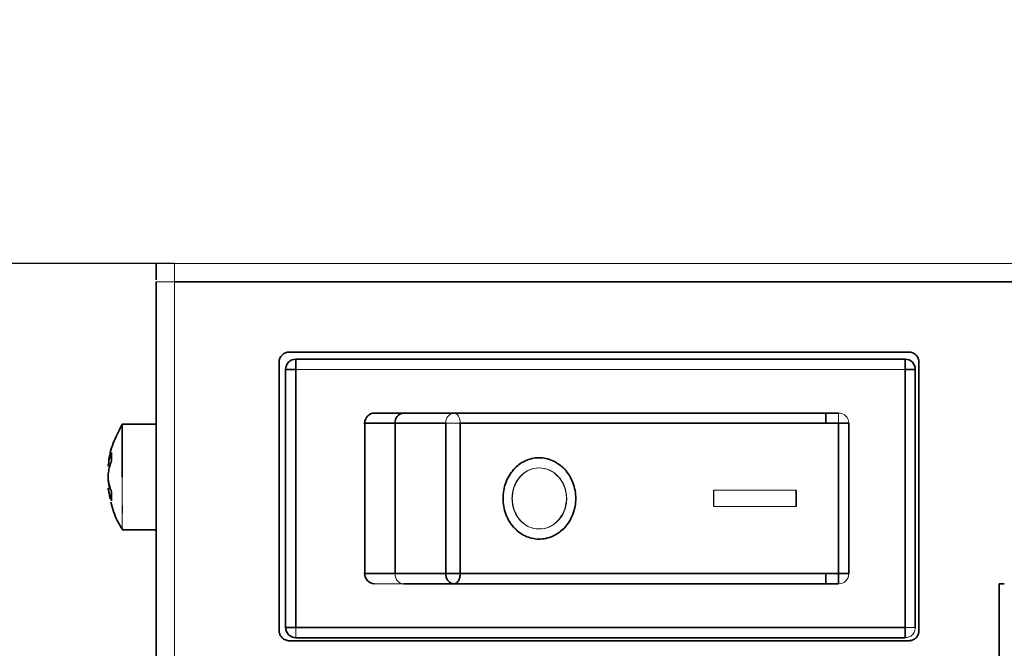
# Model space of a CAD drawing. Header units: millimetres. Extents: x 0 to 420, y 0 to 297.
# Tile 26 of 145: x 90 to 114, y 250 to 266. Entities that reach past the tile are written whole.
import ezdxf

# ---------------------------------------------------------------- set-up
doc = ezdxf.new("R2010")
doc.units = ezdxf.units.MM
doc.layers.add('标注层', color=150, linetype='Continuous')
doc.styles.add('SLDTEXTSTYLE2', font='TXT', dxfattribs={"width": 0.7})
doc.dimstyles.new('SLDDIMSTYLE0', dxfattribs={"dimtxt": 4.850694, "dimasz": 4, "dimexe": 0, "dimexo": 0.0625, "dimgap": 1.212674, "dimtad": 2, "dimlfac": 2, "dimrnd": 1e-09, "dimzin": 12, "dimdsep": 46, "dimtxsty": 'SLDTEXTSTYLE2', "dimsah": 1, "dimcen": 0.09, "dimadec": 0, "dimazin": 3, "dimtfac": 1, "dimtdec": 3, "dimtmove": 0, "dimatfit": 0, "dimfxl": 1, "dimfrac": 2, "dimtolj": 1, "dimtzin": 12, "dimarcsym": 0})

# ---------------------------------------------------------------- blocks, each defined once
blk = doc.blocks.new('_D')
at = {"layer": '标注层'}
for p, q in [((75.235, 259.749), (75.235, 265.749)), ((93.62, 259.749), (73.235, 259.749)), ((75.235, 259.749), (75.235, 236.499)), ((99.168, 236.499), (73.235, 236.499)), ((75.235, 236.499), (75.235, 230.499))]:
    blk.add_line(p, q, dxfattribs=at)
for points in [[(75.235, 259.749), (75.735, 263.749), (74.735, 263.749)], [(75.235, 236.499), (74.735, 232.499), (75.735, 232.499)]]:
    blk.add_solid(points, dxfattribs=at)
at = {"layer": '标注层', "insert": (69.778, 242.48), "char_height": 4.2333, "attachment_point": 1, "rotation": 90, "style": 'SLDTEXTSTYLE2'}
blk.add_mtext('46.5', dxfattribs=at)
blk = doc.blocks.new('_D_1')
at = {"layer": '标注层'}
for p, q in [((81.235, 259.749), (81.235, 265.749)), ((93.62, 259.749), (79.235, 259.749)), ((81.235, 259.749), (81.235, 237.499)), ((93.62, 237.499), (79.235, 237.499)), ((81.235, 237.499), (81.235, 231.499))]:
    blk.add_line(p, q, dxfattribs=at)
for points in [[(81.235, 259.749), (81.735, 263.749), (80.735, 263.749)], [(81.235, 237.499), (80.735, 233.499), (81.735, 233.499)]]:
    blk.add_solid(points, dxfattribs=at)
at = {"layer": '标注层', "insert": (75.778, 242.98), "char_height": 4.2333, "attachment_point": 1, "rotation": 90, "style": 'SLDTEXTSTYLE2'}
blk.add_mtext('44.5', dxfattribs=at)

msp = doc.modelspace()

# ---------------------------------------------------------------- linework, layer by layer
at = {"color": 142, "linetype": 'Continuous', "lineweight": 18, "true_color": 0x0080c0}
for p, q in [((93.6195, 259.7493), (93.1696, 259.7493)), ((93.6195, 259.7493), (215.2196, 259.7493)), ((93.6195, 259.2993), (93.6195, 237.9493)), ((96.604, 257.1493), (111.604, 257.1493)), ((100.294, 255.8243), (100.6499, 255.8243)), ((92.3342, 253.1993), (92.3342, 254.4993)), ((106.8853, 253.7743), (106.8853, 254.1743)), ((108.918, 254.1743), (106.8931, 254.1743)), ((106.8931, 254.1743), (106.8931, 253.7743)), ((106.8931, 253.7743), (108.918, 253.7743)), ((111.854, 250.7993), (111.604, 250.7993))]:
    msp.add_line(p, q, dxfattribs=at)
at = {"color": 7, "linetype": 'Continuous', "lineweight": 35}
for p, q in [((93.1696, 259.7493), (93.1696, 259.3493)), ((93.1695, 259.2993), (93.1695, 237.9493)), ((215.2196, 259.2993), (93.6195, 259.2993)), ((93.1695, 257.7494), (93.1693, 257.7499)), ((93.1695, 257.6243), (93.1681, 257.6243)), ((111.6945, 257.5743), (96.4445, 257.5743)), ((96.604, 257.3993), (111.604, 257.3993)), ((96.1945, 257.3243), (96.1945, 250.7243)), ((96.354, 250.7993), (96.354, 257.1493)), ((96.604, 250.7993), (96.604, 257.1493)), ((111.604, 257.1493), (111.604, 250.7993)), ((111.854, 257.1493), (111.854, 250.7993)), ((111.9445, 250.7243), (111.9445, 257.3243)), ((99.2541, 256.0743), (100.4988, 256.0743)), ((109.6517, 256.0743), (109.6517, 255.8243)), ((93.1695, 255.7993), (92.3189, 255.7993)), ((98.3043, 255.8243), (99.0493, 255.8243)), ((98.3043, 252.1243), (98.3043, 255.8243)), ((99.0493, 255.8243), (99.0493, 252.1243)), ((100.294, 255.8243), (99.0493, 255.8243)), ((100.294, 252.1243), (100.294, 255.8243)), ((100.6499, 255.8243), (100.6499, 252.1243)), ((109.6517, 255.8243), (100.6499, 255.8243)), ((109.9621, 255.8243), (109.6517, 255.8243)), ((109.9621, 252.1243), (109.9621, 255.8243)), ((109.9621, 255.8243), (110.2172, 255.8243)), ((110.2173, 252.1243), (110.2173, 255.8243)), ((102.599, 254.9743), (102.5911, 254.9743)), ((92.0175, 254.7524), (91.9922, 254.6523)), ((91.9922, 254.3824), (92.0308, 254.2436)), ((92.0289, 254.2008), (91.9922, 254.3462)), ((92.0138, 254.1), (91.9922, 254.1776)), ((92.0095, 254.1323), (92.0305, 253.9744)), ((108.918, 254.1743), (108.918, 253.7743)), ((92.3342, 253.1993), (93.1695, 253.1993)), ((102.5912, 252.9743), (102.5989, 252.9743)), ((99.0493, 252.1243), (98.3043, 252.1243)), ((99.0493, 252.1243), (100.294, 252.1243)), ((100.6499, 252.1243), (100.294, 252.1243)), ((109.6517, 252.1243), (100.6499, 252.1243)), ((109.6517, 252.1243), (109.9621, 252.1243)), ((109.6517, 251.8743), (109.6517, 252.1243)), ((110.2172, 252.1243), (109.9621, 252.1243)), ((99.2541, 251.8743), (100.4988, 251.8743)), ((100.4855, 251.8748), (100.5233, 251.8759)), ((113.9195, 251.8743), (113.9195, 247.3743)), ((114.0445, 251.8743), (113.9195, 251.8743)), ((111.604, 250.7993), (96.604, 250.7993)), ((96.4445, 250.4743), (111.6945, 250.4743)), ((111.604, 250.5493), (96.604, 250.5493))]:
    msp.add_line(p, q, dxfattribs=at)
at = {"color": 8, "linetype": 'Continuous', "lineweight": 35}
for p, q in [((98.3043, 255.8243), (98.2768, 255.8243)), ((98.2768, 252.1243), (98.3043, 252.1243))]:
    msp.add_line(p, q, dxfattribs=at)
at = {"color": 7, "linetype": 'Continuous', "lineweight": 35, "flags": 128}
for points in [[(96.604, 257.1493), (96.604, 257.198), (96.604, 257.2449), (96.604, 257.2882), (96.604, 257.326), (96.604, 257.3571), (96.604, 257.3802), (96.604, 257.3945), (96.604, 257.3993)], [(111.604, 257.3993), (111.604, 257.3945), (111.604, 257.3802), (111.604, 257.3571), (111.604, 257.326), (111.604, 257.2882), (111.604, 257.2449), (111.604, 257.198), (111.604, 257.1493)], [(96.354, 257.1493), (96.3588, 257.1493), (96.373, 257.1493), (96.3962, 257.1493), (96.4272, 257.1493), (96.4651, 257.1493), (96.5083, 257.1493), (96.5552, 257.1493), (96.604, 257.1493)], [(111.604, 257.1493), (111.6528, 257.1493), (111.6997, 257.1493), (111.7429, 257.1493), (111.7808, 257.1493), (111.8119, 257.1493), (111.835, 257.1493), (111.8492, 257.1493), (111.854, 257.1493)], [(96.604, 250.7993), (96.5552, 250.7993), (96.5083, 250.7993), (96.4651, 250.7993), (96.4272, 250.7993), (96.3962, 250.7993), (96.373, 250.7993), (96.3588, 250.7993), (96.354, 250.7993)], [(111.604, 250.7993), (111.604, 250.7505), (111.604, 250.7036), (111.604, 250.6604), (111.604, 250.6225), (111.604, 250.5914), (111.604, 250.5683), (111.604, 250.5541), (111.604, 250.5493)]]:
    msp.add_lwpolyline(points, dxfattribs=at)
at = {"color": 142, "linetype": 'Continuous', "lineweight": 18, "true_color": 0x0080c0, "flags": 128}
msp.add_lwpolyline([(96.604, 250.5493), (96.604, 250.5541), (96.604, 250.5683), (96.604, 250.5914), (96.604, 250.6225), (96.604, 250.6604), (96.604, 250.7036), (96.604, 250.7505), (96.604, 250.7993)], dxfattribs=at)
at = {"color": 7, "linetype": 'Continuous', "lineweight": 35}
for centre, radius, start, end in [((96.604, 257.1493), 0.25, 89.99999, 179.99999), ((111.604, 257.1493), 0.25, 359.99999, 90), ((98.5483, 255.8302), 0.2441, 91.47305, 181.40094), ((99.2792, 255.8448), 0.2308, 96.24355, 185.11107), ((98.5483, 252.1183), 0.2441, 178.59905, 268.52694), ((100.5239, 252.1037), 0.2308, 174.88892, 263.75645), ((96.604, 250.7993), 0.25, 180, 270)]:
    msp.add_arc(centre, radius, start, end, dxfattribs=at)
at = {"color": 142, "linetype": 'Continuous', "lineweight": 18, "true_color": 0x0080c0}
for centre, radius, start, end in [((100.5239, 255.8448), 0.2308, 96.24355, 185.11107), ((99.2792, 252.1037), 0.2308, 174.88892, 263.75645), ((109.9673, 252.1242), 0.25, 270.00436, 0.00436)]:
    msp.add_arc(centre, radius, start, end, dxfattribs=at)
for points, knots in [([(93.6195, 259.2993), (93.6195, 259.4171), (93.6195, 259.5342), (93.6195, 259.7008), (93.6195, 259.7493), (93.6195, 259.7493)], [0, 0, 0, 0, 0.5, 0.5, 1, 1, 1, 1]), ([(93.6195, 259.2993), (93.6048, 259.2993), (93.5753, 259.2993), (93.5316, 259.2993), (93.4888, 259.2993), (93.4334, 259.2993), (93.3678, 259.2993), (93.2994, 259.2993), (93.2428, 259.2993), (93.2014, 259.2993), (93.1744, 259.2993), (93.1712, 259.2993), (93.1695, 259.2993)], [0, 0, 0, 0, 0.0627865, 0.1250127, 0.1872885, 0.2502225, 0.3749872, 0.500147, 0.6249117, 0.7500715, 0.8749371, 1, 1, 1, 1]), ([(100.6499, 255.8243), (100.6499, 255.8537), (100.6467, 255.8855), (100.632, 255.9471), (100.6204, 255.9766), (100.5909, 256.0254), (100.573, 256.0445), (100.5358, 256.0689), (100.5166, 256.0743), (100.4988, 256.0743)], [0, 0, 0, 0, 0.25, 0.25, 0.5, 0.5, 0.75, 0.75, 1, 1, 1, 1]), ([(109.9621, 255.8243), (109.9621, 255.8537), (109.9622, 255.8855), (109.9627, 255.9471), (109.9631, 255.9766), (109.9641, 256.0254), (109.9647, 256.0445), (109.966, 256.0689), (109.9667, 256.0743), (109.9673, 256.0743)], [0, 0, 0, 0, 0.25, 0.25, 0.5, 0.5, 0.75, 0.75, 1, 1, 1, 1]), ([(110.2172, 255.8243), (110.2169, 255.834), (110.2162, 255.8542), (110.2104, 255.8853), (110.2, 255.9177), (110.1841, 255.9505), (110.1607, 255.9847), (110.1221, 256.0237), (110.0577, 256.0642), (109.9997, 256.0706), (109.9673, 256.0743)], [0, 0, 0, 0, 0.0742602, 0.1548618, 0.24172065, 0.33449401, 0.43253282, 0.55835068, 0.75341009, 1, 1, 1, 1]), ([(101.715, 253.9743), (101.715, 253.9076), (101.7208, 253.8421), (101.7433, 253.7134), (101.7603, 253.6495), (101.8046, 253.5281), (101.8317, 253.4707), (101.8957, 253.362), (101.9328, 253.311), (102.0541, 253.1737), (102.1518, 253.1001), (102.3102, 253.0259), (102.3659, 253.0067), (102.4793, 252.9811), (102.5366, 252.9746), (102.6525, 252.974), (102.7115, 252.9801), (102.8262, 253.0048), (102.8823, 253.0232), (102.9917, 253.0724), (103.0448, 253.1033), (103.1436, 253.1751), (103.1899, 253.2162), (103.2757, 253.3093), (103.3139, 253.3599), (103.3809, 253.4685), (103.4099, 253.5272), (103.4566, 253.6491), (103.4742, 253.7119), (103.4981, 253.841), (103.5043, 253.9077), (103.5043, 254.041), (103.4982, 254.1065), (103.4745, 254.2353), (103.4566, 254.2994), (103.41, 254.4211), (103.3815, 254.4788), (103.3144, 254.588), (103.2754, 254.6394), (103.1483, 254.7775), (103.0464, 254.8514), (102.8833, 254.925), (102.8264, 254.9437), (102.711, 254.9685), (102.6532, 254.9745), (102.5373, 254.974), (102.4787, 254.9673), (102.3658, 254.9417), (102.311, 254.923), (102.2047, 254.8733), (102.1535, 254.8423), (102.0586, 254.7707), (102.0144, 254.7298), (101.9325, 254.6372), (101.896, 254.5869), (101.8323, 254.479), (101.8048, 254.4207), (101.7603, 254.2991), (101.7436, 254.2364), (101.7209, 254.1076), (101.715, 254.0409), (101.715, 253.9743)], [0, 0, 0, 0, 0.03125, 0.03125, 0.0625, 0.0625, 0.09375, 0.09375, 0.125, 0.125, 0.1875, 0.1875, 0.21875, 0.21875, 0.25, 0.25, 0.28125, 0.28125, 0.3125, 0.3125, 0.34375, 0.34375, 0.375, 0.375, 0.40625, 0.40625, 0.4375, 0.4375, 0.46875, 0.46875, 0.5, 0.5, 0.53125, 0.53125, 0.5625, 0.5625, 0.59375, 0.59375, 0.625, 0.625, 0.6875, 0.6875, 0.71875, 0.71875, 0.75, 0.75, 0.78125, 0.78125, 0.8125, 0.8125, 0.84375, 0.84375, 0.875, 0.875, 0.90625, 0.90625, 0.9375, 0.9375, 0.96875, 0.96875, 1, 1, 1, 1]), ([(103.2681, 253.9743), (103.2663, 254.0006), (103.2629, 254.0517), (103.2521, 254.1256), (103.2371, 254.1943), (103.2178, 254.2577), (103.1865, 254.3335), (103.1383, 254.4191), (103.0336, 254.5534), (102.8533, 254.6909), (102.5884, 254.7414), (102.3268, 254.6893), (102.15, 254.5506), (102.0464, 254.4119), (101.9846, 254.2947), (101.9398, 254.147), (101.9308, 254.0349), (101.9259, 253.9746)], [0, 0, 0, 0, 0.0334631, 0.0649707, 0.0947017, 0.1228687, 0.1497216, 0.2002287, 0.2500947, 0.3746101, 0.5000976, 0.6254754, 0.7501014, 0.8036577, 0.8576261, 0.9235714, 1, 1, 1, 1]), ([(101.9338, 253.9746), (101.9355, 254.0009), (101.9389, 254.052), (101.9493, 254.1258), (101.9637, 254.1944), (101.9824, 254.2578), (102.0126, 254.3333), (102.059, 254.4186), (102.1601, 254.5522), (102.3348, 254.6893), (102.5963, 254.7414), (102.8611, 254.6909), (103.0436, 254.5517), (103.1509, 254.4124), (103.2151, 254.2948), (103.2614, 254.1468), (103.2708, 254.0346), (103.2759, 253.9743)], [0, 0, 0, 0, 0.0334287, 0.0649136, 0.094638, 0.1228197, 0.1497141, 0.2001362, 0.2500847, 0.3747668, 0.5000863, 0.6256242, 0.7500871, 0.8035666, 0.8576163, 0.9234562, 1, 1, 1, 1]), ([(92.3342, 254.4993), (92.3324, 254.3291), (92.3297, 254.0753), (92.3367, 253.7692), (92.3337, 253.5097), (92.3343, 253.2574), (92.3343, 253.2189), (92.3342, 253.1997)], [0, 0, 0, 0, 0.2510013, 0.3744906, 0.5014807, 0.7513816, 1, 1, 1, 1]), ([(101.9259, 253.9746), (101.9276, 253.9483), (101.9309, 253.8972), (101.9413, 253.8234), (101.9556, 253.7548), (101.9742, 253.6914), (102.0044, 253.6157), (102.0508, 253.5304), (102.1518, 253.3966), (102.3265, 253.2593), (102.5881, 253.2071), (102.8531, 253.2575), (103.0357, 253.3967), (103.1431, 253.536), (103.2073, 253.6536), (103.2536, 253.8017), (103.263, 253.9139), (103.2681, 253.9743)], [0, 0, 0, 0, 0.0334263, 0.0649098, 0.0946341, 0.1228171, 0.1497142, 0.200137, 0.2500839, 0.3747683, 0.5000865, 0.6256253, 0.7500886, 0.8035678, 0.8576169, 0.9234429, 1, 1, 1, 1]), ([(103.2759, 253.9743), (103.2741, 253.9479), (103.2707, 253.8967), (103.2599, 253.8228), (103.2449, 253.7542), (103.2256, 253.6907), (103.1942, 253.6149), (103.146, 253.5293), (103.0413, 253.395), (102.8609, 253.2575), (102.5959, 253.2071), (102.3343, 253.2594), (102.1576, 253.3983), (102.054, 253.5371), (101.9922, 253.6544), (101.9476, 253.8022), (101.9387, 253.9144), (101.9338, 253.9746)], [0, 0, 0, 0, 0.03347122, 0.06498284, 0.09471365, 0.12287636, 0.14972096, 0.20022741, 0.25009328, 0.3746067, 0.50009754, 0.62547525, 0.75010235, 0.80365768, 0.85762616, 0.92357633, 1, 1, 1, 1]), ([(111.604, 250.5493), (111.6335, 250.5493), (111.6654, 250.5547), (111.727, 250.5791), (111.7566, 250.5982), (111.8053, 250.6471), (111.8244, 250.6766), (111.8487, 250.7381), (111.854, 250.7699), (111.854, 250.7993)], [0, 0, 0, 0, 0.25, 0.25, 0.5, 0.5, 0.75, 0.75, 1, 1, 1, 1])]:
    msp.add_open_spline(points, degree=3, knots=knots, dxfattribs=at)
at = {"color": 7, "linetype": 'Continuous', "lineweight": 35}
for points, knots in [([(96.4445, 257.5743), (96.4337, 257.5739), (96.412, 257.5731), (96.3798, 257.5664), (96.3437, 257.5543), (96.3049, 257.5336), (96.2542, 257.4921), (96.2167, 257.4361), (96.2003, 257.3813), (96.1952, 257.3489), (96.1948, 257.3325), (96.1945, 257.3243)], [0, 0, 0, 0, 0.08306, 0.1660591, 0.2504168, 0.3740799, 0.5006416, 0.7496392, 0.8747403, 0.9366692, 1, 1, 1, 1]), ([(111.9445, 257.3243), (111.9441, 257.3351), (111.9433, 257.3568), (111.9367, 257.389), (111.9246, 257.4251), (111.9039, 257.4639), (111.8623, 257.5146), (111.8064, 257.5521), (111.7516, 257.5685), (111.7192, 257.5736), (111.7028, 257.574), (111.6945, 257.5743)], [0, 0, 0, 0, 0.08305997, 0.16605914, 0.25041677, 0.37407994, 0.50064164, 0.74963917, 0.87474034, 0.93666917, 1, 1, 1, 1]), ([(98.542, 256.0743), (98.559, 256.0743), (98.5928, 256.0743), (98.6493, 256.0743), (98.7098, 256.0743), (98.7749, 256.0743), (98.8596, 256.0743), (98.9681, 256.0743), (99.104, 256.0743), (99.204, 256.0743), (99.2541, 256.0743)], [0, 0, 0, 0, 0.1000662, 0.2000128, 0.2999278, 0.3998995, 0.500016, 0.6667106, 0.8332356, 1, 1, 1, 1]), ([(109.6517, 256.0743), (108.847, 256.0743), (108.0316, 256.0743), (106.4112, 256.0743), (105.6063, 256.0743), (104.0399, 256.0743), (103.2785, 256.0743), (101.8284, 256.0743), (101.1399, 256.0743), (100.4988, 256.0743)], [0, 0, 0, 0, 0.25, 0.25, 0.5, 0.5, 0.75, 0.75, 1, 1, 1, 1]), ([(92.3358, 255.7985), (92.2644, 255.6651), (92.1164, 255.3887), (92.0086, 255.0354), (91.9978, 254.8241), (91.9953, 254.7749)], [0, 0, 0, 0, 0.4171182, 0.8644533, 1, 1, 1, 1]), ([(92.3342, 254.4993), (92.3342, 254.6696), (92.3342, 255.0103), (92.3342, 255.44), (92.3342, 255.7406), (92.3342, 255.7797), (92.3342, 255.7992)], [0, 0, 0, 0, 0.250019, 0.5000379, 0.7500569, 1, 1, 1, 1]), ([(92.0717, 254.9019), (92.0703, 254.9253), (92.0674, 254.972), (92.0674, 255.0403), (92.0703, 255.0846), (92.0717, 255.1067)], [0, 0, 0, 0, 0.3333388, 0.6666612, 1, 1, 1, 1]), ([(103.4965, 253.9743), (103.4965, 253.9076), (103.4905, 253.8421), (103.4668, 253.7133), (103.4489, 253.6493), (103.4023, 253.5275), (103.3738, 253.4698), (103.3067, 253.3607), (103.2677, 253.3092), (103.1406, 253.1711), (103.0388, 253.0972), (102.8756, 253.0236), (102.8187, 253.0048), (102.7033, 252.98), (102.6455, 252.974), (102.5296, 252.9745), (102.471, 252.9812), (102.3581, 253.0067), (102.3033, 253.0255), (102.1969, 253.0752), (102.1457, 253.1061), (102.0508, 253.1777), (102.0065, 253.2186), (101.9246, 253.3112), (101.8882, 253.3615), (101.8245, 253.4694), (101.7969, 253.5277), (101.7524, 253.6493), (101.7357, 253.7119), (101.7129, 253.8408), (101.707, 253.9074), (101.707, 254.0407), (101.7128, 254.1062), (101.7353, 254.2349), (101.7523, 254.2989), (101.7966, 254.4202), (101.8237, 254.4777), (101.8877, 254.5863), (101.9247, 254.6374), (102.0461, 254.7747), (102.1437, 254.8484), (102.3022, 254.9226), (102.3579, 254.9417), (102.4713, 254.9674), (102.5287, 254.9739), (102.6445, 254.9746), (102.7036, 254.9684), (102.8183, 254.9438), (102.8744, 254.9254), (102.9838, 254.8762), (103.0369, 254.8453), (103.1357, 254.7735), (103.182, 254.7324), (103.2678, 254.6393), (103.3061, 254.5887), (103.3731, 254.4801), (103.4021, 254.4214), (103.4488, 254.2995), (103.4664, 254.2367), (103.4903, 254.1076), (103.4965, 254.0409), (103.4965, 253.9743)], [0, 0, 0, 0, 0.03125, 0.03125, 0.0625, 0.0625, 0.09375, 0.09375, 0.125, 0.125, 0.1875, 0.1875, 0.21875, 0.21875, 0.25, 0.25, 0.28125, 0.28125, 0.3125, 0.3125, 0.34375, 0.34375, 0.375, 0.375, 0.40625, 0.40625, 0.4375, 0.4375, 0.46875, 0.46875, 0.5, 0.5, 0.53125, 0.53125, 0.5625, 0.5625, 0.59375, 0.59375, 0.625, 0.625, 0.6875, 0.6875, 0.71875, 0.71875, 0.75, 0.75, 0.78125, 0.78125, 0.8125, 0.8125, 0.84375, 0.84375, 0.875, 0.875, 0.90625, 0.90625, 0.9375, 0.9375, 0.96875, 0.96875, 1, 1, 1, 1]), ([(91.9922, 254.8209), (91.9903, 254.8085), (91.9864, 254.7839), (91.9845, 254.7702), (91.9852, 254.7739), (91.9853, 254.7742)], [0, 0, 0, 0, 0.4802759, 0.9587799, 1, 1, 1, 1]), ([(91.9922, 254.4041), (91.9915, 254.4088), (91.99, 254.418), (91.9881, 254.4341), (91.9856, 254.4628), (91.984, 254.5085), (91.9858, 254.5579), (91.9889, 254.5935), (91.9911, 254.6086), (91.9922, 254.6161)], [0, 0, 0, 0, 0.0840711, 0.1673295, 0.2512475, 0.500115, 0.7489825, 0.874361, 1, 1, 1, 1]), ([(91.9847, 254.4848), (91.985, 254.4756), (91.9854, 254.4574), (91.987, 254.431), (91.9892, 254.4056), (91.9912, 254.3902), (91.9922, 254.3824)], [0, 0, 0, 0, 0.2473599, 0.4931385, 0.7424002, 1, 1, 1, 1]), ([(92.0717, 254.1372), (92.063, 254.1587), (92.0456, 254.2019), (92.024, 254.268), (92.0056, 254.3355), (91.9967, 254.3812), (91.9922, 254.4041)], [0, 0, 0, 0, 0.2450795, 0.4934384, 0.7450781, 1, 1, 1, 1]), ([(91.9922, 254.1776), (91.9915, 254.1823), (91.99, 254.1915), (91.9881, 254.2029), (91.9856, 254.2183), (91.984, 254.2291), (91.9858, 254.2207), (91.9889, 254.2037), (91.9911, 254.1912), (91.9922, 254.1849)], [0, 0, 0, 0, 0.0841297, 0.1673931, 0.251247, 0.5001145, 0.748982, 0.8744296, 1, 1, 1, 1]), ([(91.9922, 254.1849), (91.9967, 254.1619), (92.0056, 254.1163), (92.024, 254.0488), (92.0456, 253.9827), (92.063, 253.9394), (92.0717, 253.918)], [0, 0, 0, 0, 0.2549219, 0.5065616, 0.7549205, 1, 1, 1, 1]), ([(92.0717, 253.918), (92.0703, 253.9417), (92.0674, 253.9893), (92.0674, 254.0625), (92.0703, 254.1123), (92.0717, 254.1372)], [0, 0, 0, 0, 0.3333726, 0.6666274, 1, 1, 1, 1]), ([(92.0513, 253.881), (92.0952, 253.7254), (92.1625, 253.486), (92.2968, 253.2781), (92.3438, 253.2055)], [0, 0, 0, 0, 0.6504567, 1, 1, 1, 1]), ([(100.6499, 252.1243), (100.6499, 252.0948), (100.6467, 252.063), (100.632, 252.0015), (100.6204, 251.9719), (100.5909, 251.9231), (100.573, 251.904), (100.5358, 251.8796), (100.5166, 251.8743), (100.4988, 251.8743)], [0, 0, 0, 0, 0.25, 0.25, 0.5, 0.5, 0.75, 0.75, 1, 1, 1, 1]), ([(109.9673, 251.8743), (109.9667, 251.8743), (109.966, 251.8796), (109.9647, 251.904), (109.9641, 251.9231), (109.9631, 251.9719), (109.9627, 252.0015), (109.9622, 252.063), (109.9621, 252.0948), (109.9621, 252.1243)], [0, 0, 0, 0, 0.25, 0.25, 0.5, 0.5, 0.75, 0.75, 1, 1, 1, 1]), ([(100.4988, 251.8743), (101.1399, 251.8743), (101.8284, 251.8743), (103.2785, 251.8743), (104.0399, 251.8743), (105.6063, 251.8743), (106.4112, 251.8743), (108.0316, 251.8743), (108.847, 251.8743), (109.6517, 251.8743)], [0, 0, 0, 0, 0.25, 0.25, 0.5, 0.5, 0.75, 0.75, 1, 1, 1, 1]), ([(96.1945, 250.7243), (96.1949, 250.7134), (96.1957, 250.6917), (96.2024, 250.6595), (96.2145, 250.6234), (96.2352, 250.5846), (96.2767, 250.5339), (96.3327, 250.4964), (96.3875, 250.48), (96.4199, 250.4749), (96.4363, 250.4745), (96.4445, 250.4743)], [0, 0, 0, 0, 0.08305997, 0.16605914, 0.25041677, 0.37407994, 0.50064164, 0.74963917, 0.87474034, 0.93666917, 1, 1, 1, 1]), ([(111.6945, 250.4743), (111.7054, 250.4747), (111.7271, 250.4755), (111.7592, 250.4821), (111.7954, 250.4942), (111.8342, 250.5149), (111.8849, 250.5565), (111.9224, 250.6124), (111.9388, 250.6672), (111.9439, 250.6996), (111.9443, 250.716), (111.9445, 250.7243)], [0, 0, 0, 0, 0.08305997, 0.16605914, 0.25041677, 0.37407994, 0.50064164, 0.74963917, 0.87474034, 0.93666917, 1, 1, 1, 1])]:
    msp.add_open_spline(points, degree=3, knots=knots, dxfattribs=at)
for points in [[(109.9673, 256.0743), (109.8621, 256.0743), (109.7569, 256.0743), (109.6517, 256.0743)], [(92.0717, 255.1067), (92.0348, 255.0131), (92.0083, 254.9176), (91.9922, 254.8209)], [(91.9922, 254.6161), (92.0083, 254.7128), (92.0348, 254.8084), (92.0717, 254.9019)], [(109.6517, 251.8743), (109.7569, 251.8743), (109.8621, 251.8743), (109.9673, 251.8743)]]:
    msp.add_open_spline(points, degree=3, dxfattribs=at)
at = {"color": 142, "linetype": 'Continuous', "lineweight": 18, "true_color": 0x0080c0}
msp.add_open_spline([(98.542, 251.8743), (98.7064, 251.8743), (98.9489, 251.8743), (99.2541, 251.8743)], degree=3, dxfattribs=at)

# ---------------------------------------------------------------- dimensions: what is measured, and where the dimension line sits
at = {"layer": '标注层'}
for base, p2, picture, middle in [((75.2347, 236.4993), (99.1678, 236.4993), '_D', (75.2347, 248.1243)), ((81.2347, 237.4993), (93.6195, 237.4993), '_D_1', (81.2347, 248.6243))]:
    dim = msp.add_linear_dim(base=base, p1=(93.6195, 259.7493), p2=p2, angle=90, dimstyle='SLDDIMSTYLE0', dxfattribs=at)
    dim.commit()
    dim.dimension.update_dxf_attribs({"geometry": picture, "text_midpoint": middle, "dimtype": 160})

doc.saveas('drawing.dxf')
